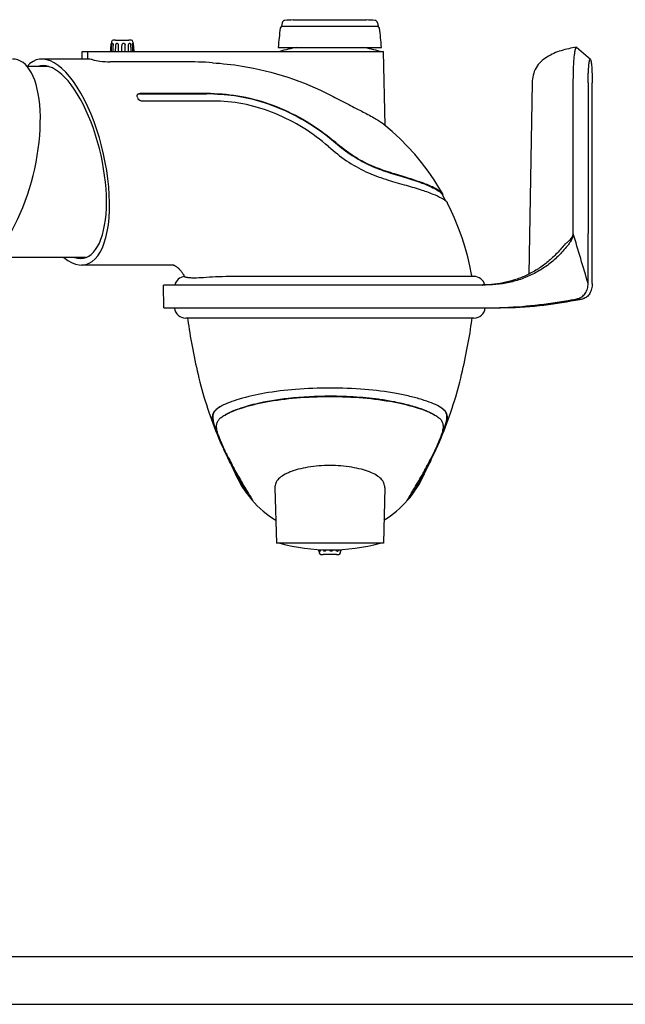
# Model space of a CAD drawing. Extents: x 0 to 420, y 0 to 297.
# Tile 3 of 11: x 164 to 228, y 0 to 103. Entities that reach past the tile are written whole.
import ezdxf

# ---------------------------------------------------------------- set-up
doc = ezdxf.new("R2010")
doc.units = 0
doc.header["$LTSCALE"] = 23.1
for name, color, linetype in [('100001_DXF_CONTINUOUS_LINE', 7, 'CONTINUOUS'), ('100002_DXF_CONTINUOUS_LINE', 7, 'CONTINUOUS'), ('100278_DXF_CONTINUOUS_LINE', 7, 'CONTINUOUS'), ('100291_DXF_CONTINUOUS_LINE', 7, 'CONTINUOUS'), ('105-5481_DXF_CONTINUOUS_LI', 7, 'CONTINUOUS'), ('105-5810_DXF_CONTINUOUS_LI', 7, 'CONTINUOUS'), ('112000_DXF_FORMAT', 7, 'CONTINUOUS')]:
    doc.layers.add(name, color=color, linetype=linetype)

msp = doc.modelspace()

# ---------------------------------------------------------------- linework, layer by layer
at = {"layer": '100001_DXF_CONTINUOUS_LINE', "color": 7, "linetype": 'CONTINUOUS'}
for p, q in [((211.68, 71.94), (181.49, 71.94)), ((185.46, 58.19), (185.63, 57.81)), ((207.37, 57.45), (207.54, 57.81)), ((207.54, 57.81), (207.71, 58.19)), ((186.61, 55.78), (186.67, 55.65)), ((190.83, 54.16), (190.99, 48.34)), ((202.34, 54.16), (202.19, 48.34)), ((205.15, 53.61), (205.21, 53.71)), ((187.88, 53.55), (187.92, 53.58)), ((187.88, 53.55), (187.88, 53.56)), ((187.92, 53.59), (187.92, 53.58)), ((187.92, 53.58), (188.39, 53)), ((187.99, 53.66), (188.05, 53.56)), ((188.51, 52.78), (188.51, 52.77)), ((204.66, 52.77), (204.66, 52.78)), ((204.66, 52.77), (204.66, 52.77)), ((205.25, 53.58), (204.78, 53)), ((205.25, 53.58), (205.25, 53.59)), ((205.25, 53.58), (205.29, 53.55)), ((205.25, 53.58), (205.25, 53.58)), ((205.29, 53.56), (205.29, 53.55)), ((205.29, 53.55), (205.29, 53.55)), ((202.19, 48.34), (190.99, 48.34))]:
    msp.add_line(p, q, dxfattribs=at)
for points in [[(181.67, 71.94), (181.7, 71.73), (181.75, 71.41), (181.8, 71.08), (181.85, 70.74), (181.91, 70.4), (181.96, 70.06), (182.02, 69.71), (182.08, 69.36), (182.15, 69), (182.22, 68.64), (182.29, 68.28), (182.36, 67.91), (182.44, 67.54), (182.52, 67.16), (182.6, 66.78), (182.69, 66.4), (182.78, 66.01), (182.87, 65.63), (182.97, 65.24), (183.07, 64.85), (183.18, 64.45), (183.29, 64.06), (183.4, 63.67), (183.52, 63.27), (183.65, 62.88), (183.77, 62.48), (183.9, 62.09), (184.04, 61.7), (184.18, 61.31), (184.32, 60.93), (184.46, 60.54), (184.62, 60.16), (184.77, 59.77), (184.93, 59.38), (185.1, 58.98), (185.28, 58.58), (185.4, 58.32)], [(207.78, 58.33), (207.89, 58.58), (208.07, 58.98), (208.24, 59.38), (208.4, 59.77), (208.55, 60.16), (208.71, 60.54), (208.85, 60.93), (208.99, 61.31), (209.13, 61.7), (209.27, 62.09), (209.4, 62.48), (209.52, 62.88), (209.65, 63.27), (209.77, 63.67), (209.88, 64.06), (209.99, 64.45), (210.1, 64.85), (210.2, 65.24), (210.3, 65.63), (210.39, 66.01), (210.48, 66.4), (210.57, 66.78), (210.65, 67.16), (210.73, 67.54), (210.81, 67.91), (210.88, 68.28), (210.95, 68.64), (211.02, 69), (211.09, 69.36), (211.15, 69.71), (211.21, 70.06), (211.27, 70.4), (211.32, 70.74), (211.37, 71.08), (211.42, 71.41), (211.47, 71.73), (211.5, 71.94)], [(185.63, 57.81), (185.8, 57.45), (185.96, 57.12), (186.1, 56.82), (186.23, 56.55), (186.35, 56.31), (186.45, 56.1), (186.54, 55.92), (186.61, 55.78)], [(206.48, 55.61), (206.51, 55.68), (206.56, 55.78), (206.63, 55.92), (206.72, 56.1), (206.82, 56.31), (206.94, 56.55), (207.07, 56.82), (207.21, 57.12), (207.37, 57.45)], [(206.46, 55.57), (206.46, 55.56), (206.48, 55.61)]]:
    msp.add_lwpolyline(points, dxfattribs=at)
for centre, radius, start, end in [((181.49, 73.14), 1.2, 186.7036, 270), ((211.68, 73.14), 1.2, 270, 353.2964), ((187.41, 58.63), 4.63, 117.7722, 120.1194), ((205.89, 58.85), 4.38, 59.8928, 60.6354), ((204.82, 67.15), 21.28, 204.143, 204.4327), ((223.19, 75.63), 41.56, 204.6097, 205.5611), ((206.9, 68.11), 23.58, 204.4617, 206.1429), ((186.72, 67.9), 23.08, 333.8367, 335.5583), ((170.36, 75.45), 41.14, 334.434, 335.3952), ((196.59, 59.94), 10.8, 203.4064, 238.3705), ((196.59, 59.94), 10.8, 301.6295, 336.0951), ((196.59, 67.64), 20, 254.7519, 285.2481)]:
    msp.add_arc(centre, radius, start, end, dxfattribs=at)
msp.add_ellipse((161.24, 88.3), major_axis=(2.5, 10.75), ratio=0.404511, start_param=-3.047874, end_param=0.093719, dxfattribs=at)
for points, knots in [([(196.59, 64.6), (195.39, 64.6), (193.1, 64.52), (189.92, 64.14), (187.61, 63.63), (186.12, 63.13), (185.51, 62.87), (185.25, 62.73)], [0, 0, 0, 0, 0.309686, 0.593222, 0.828602, 0.923041, 1, 1, 1, 1]), ([(208.04, 62.67), (207.79, 62.81), (207.19, 63.08), (206.16, 63.43), (204.93, 63.76), (202.94, 64.17), (200.14, 64.52), (197.8, 64.6), (196.59, 64.6)], [0, 0, 0, 0, 0.074815, 0.167816, 0.27766, 0.402461, 0.687452, 1, 1, 1, 1]), ([(185.58, 61.77), (185.83, 61.92), (186.41, 62.19), (187.4, 62.54), (188.58, 62.88), (190.49, 63.29), (193.18, 63.63), (195.42, 63.72), (196.59, 63.72)], [0, 0, 0, 0, 0.075924, 0.169469, 0.279444, 0.404143, 0.688456, 1, 1, 1, 1]), ([(196.59, 63.75), (195.13, 63.75), (192.51, 63.62), (189.21, 63.09), (187.02, 62.45), (185.99, 62.01), (185.63, 61.8)], [0, 0, 0, 0, 0.389325, 0.701019, 0.8908, 1, 1, 1, 1]), ([(207.54, 61.8), (207.36, 61.91), (206.96, 62.1), (206.08, 62.46), (204.88, 62.82), (203.43, 63.15), (201.6, 63.46), (199.33, 63.69), (197.52, 63.75), (196.59, 63.75)], [0, 0, 0, 0, 0.055022, 0.117904, 0.254686, 0.390495, 0.51471, 0.750621, 1, 1, 1, 1]), ([(196.59, 63.72), (197.75, 63.72), (199.99, 63.63), (203.09, 63.23), (205.33, 62.7), (206.76, 62.19), (207.34, 61.92), (207.59, 61.77)], [0, 0, 0, 0, 0.311564, 0.595852, 0.830438, 0.924026, 1, 1, 1, 1]), ([(185.08, 62.64), (184.94, 62.55), (184.68, 62.39), (184.38, 62.07), (184.25, 61.67), (184.29, 61.2), (184.45, 60.64), (184.7, 59.96), (185.02, 59.18), (185.27, 58.62), (185.4, 58.32)], [0, 0, 0, 0, 0.103631, 0.187662, 0.264975, 0.355465, 0.473603, 0.623391, 0.80114, 1, 1, 1, 1]), ([(185.05, 62.62), (184.91, 62.53), (184.67, 62.36), (184.4, 62.05), (184.29, 61.66), (184.34, 61.21), (184.49, 60.68), (184.72, 60.04), (185.03, 59.29), (185.26, 58.76), (185.39, 58.48)], [0, 0, 0, 0, 0.104621, 0.188163, 0.265701, 0.357247, 0.475986, 0.625132, 0.801249, 1, 1, 1, 1]), ([(207.77, 58.32), (207.9, 58.62), (208.15, 59.18), (208.47, 59.96), (208.72, 60.64), (208.88, 61.2), (208.92, 61.67), (208.79, 62.07), (208.49, 62.39), (208.23, 62.55), (208.09, 62.64)], [0, 0, 0, 0, 0.198868, 0.376586, 0.526372, 0.644527, 0.734939, 0.812313, 0.896317, 1, 1, 1, 1]), ([(207.82, 58.55), (207.94, 58.82), (208.16, 59.33), (208.45, 60.04), (208.67, 60.64), (208.82, 61.14), (208.88, 61.58), (208.76, 62.17), (208.39, 62.45), (208.13, 62.61)], [0, 0, 0, 0, 0.200206, 0.367079, 0.505619, 0.620583, 0.715714, 0.799495, 1, 1, 1, 1]), ([(185.4, 58.45), (185.3, 58.67), (185.12, 59.09), (184.9, 59.68), (184.75, 60.18), (184.7, 60.61), (184.76, 60.98), (184.94, 61.29), (185.22, 61.55), (185.45, 61.7), (185.58, 61.77)], [0, 0, 0, 0, 0.191941, 0.358822, 0.496223, 0.605505, 0.696353, 0.784115, 0.882819, 1, 1, 1, 1]), ([(207.59, 61.77), (207.72, 61.7), (207.95, 61.55), (208.24, 61.28), (208.42, 60.96), (208.47, 60.58), (208.41, 60.14), (208.25, 59.62), (208.02, 59.01), (207.83, 58.58), (207.73, 58.35)], [0, 0, 0, 0, 0.115858, 0.21314, 0.299855, 0.390361, 0.500463, 0.639174, 0.807347, 1, 1, 1, 1]), ([(186.72, 55.68), (186.64, 55.83), (186.29, 56.5), (185.95, 57.17), (185.69, 57.7)], [0, 0, 0, 0, 0.224268, 1, 1, 1, 1]), ([(185.74, 57.73), (185.82, 57.55), (186.15, 56.91), (186.49, 56.27), (186.74, 55.8)], [0, 0, 0, 0, 0.268024, 1, 1, 1, 1]), ([(185.74, 57.72), (185.83, 57.53), (186.16, 56.85), (186.51, 56.18), (186.77, 55.7)], [0, 0, 0, 0, 0.277502, 1, 1, 1, 1]), ([(206.35, 55.67), (206.44, 55.83), (206.81, 56.5), (207.17, 57.19), (207.43, 57.73)], [0, 0, 0, 0, 0.229611, 1, 1, 1, 1]), ([(206.36, 55.61), (206.44, 55.77), (206.81, 56.46), (207.17, 57.17), (207.43, 57.72)], [0, 0, 0, 0, 0.219115, 1, 1, 1, 1]), ([(207.48, 57.7), (207.39, 57.51), (207.06, 56.83), (206.71, 56.16), (206.45, 55.68)], [0, 0, 0, 0, 0.275291, 1, 1, 1, 1]), ([(186.74, 55.8), (186.86, 55.59), (187.27, 54.87), (187.69, 54.15), (187.99, 53.66)], [0, 0, 0, 0, 0.298736, 1, 1, 1, 1]), ([(196.59, 56.48), (195.82, 56.48), (194.7, 56.4), (193.32, 56.11), (192.45, 55.84), (191.75, 55.51), (191.22, 55.12), (190.89, 54.66), (190.83, 54.32), (190.83, 54.16)], [0, 0, 0, 0, 0.344561, 0.499787, 0.636661, 0.752561, 0.847756, 0.926847, 1, 1, 1, 1]), ([(202.34, 54.16), (202.34, 54.32), (202.28, 54.66), (201.95, 55.12), (201.42, 55.51), (200.72, 55.84), (199.85, 56.11), (198.47, 56.4), (197.35, 56.48), (196.59, 56.48)], [0, 0, 0, 0, 0.073151, 0.152243, 0.247438, 0.363338, 0.500213, 0.655439, 1, 1, 1, 1]), ([(187.88, 53.56), (187.88, 53.56), (187.87, 53.58), (187.86, 53.61), (187.83, 53.65), (187.78, 53.75), (187.69, 53.91), (187.56, 54.15), (187.39, 54.45), (187.19, 54.81), (186.97, 55.22), (186.81, 55.52), (186.72, 55.68)], [0, 0, 0, 0, 0.006448, 0.020853, 0.04301, 0.072961, 0.156414, 0.270211, 0.412665, 0.582647, 0.778827, 1, 1, 1, 1]), ([(186.77, 55.7), (186.87, 55.51), (187.05, 55.18), (187.3, 54.72), (187.5, 54.36), (187.66, 54.08), (187.77, 53.87), (187.84, 53.74), (187.88, 53.66), (187.9, 53.63), (187.91, 53.6), (187.92, 53.59), (187.92, 53.59)], [0, 0, 0, 0, 0.262119, 0.477523, 0.648651, 0.779812, 0.876216, 0.942773, 0.966298, 0.983665, 0.994885, 1, 1, 1, 1]), ([(205.21, 53.71), (205.29, 53.85), (205.68, 54.49), (206.06, 55.15), (206.35, 55.67)], [0, 0, 0, 0, 0.203391, 1, 1, 1, 1]), ([(205.25, 53.59), (205.25, 53.59), (205.26, 53.6), (205.27, 53.63), (205.29, 53.66), (205.33, 53.73), (205.4, 53.86), (205.5, 54.06), (205.65, 54.33), (205.85, 54.68), (206.09, 55.11), (206.26, 55.44), (206.36, 55.61)], [0, 0, 0, 0, 0.005179, 0.016493, 0.033983, 0.057659, 0.124496, 0.221062, 0.352191, 0.523066, 0.738163, 1, 1, 1, 1]), ([(206.45, 55.68), (206.36, 55.52), (206.2, 55.22), (205.98, 54.81), (205.78, 54.45), (205.61, 54.15), (205.48, 53.91), (205.39, 53.75), (205.34, 53.65), (205.31, 53.61), (205.3, 53.58), (205.29, 53.56), (205.29, 53.56)], [0, 0, 0, 0, 0.221171, 0.41735, 0.587338, 0.729791, 0.843586, 0.927038, 0.95699, 0.979147, 0.993552, 1, 1, 1, 1]), ([(188.05, 53.56), (188.09, 53.49), (188.21, 53.29), (188.34, 53.08), (188.42, 52.94)], [0, 0, 0, 0, 0.317031, 1, 1, 1, 1]), ([(188.42, 52.94), (188.43, 52.92), (188.46, 52.88), (188.48, 52.83), (188.5, 52.8), (188.51, 52.78), (188.51, 52.78)], [0, 0, 0, 0, 0.41065, 0.714288, 0.911309, 1, 1, 1, 1]), ([(204.66, 52.78), (204.66, 52.78), (204.67, 52.8), (204.69, 52.84), (204.72, 52.89), (204.74, 52.93), (204.75, 52.95)], [0, 0, 0, 0, 0.088051, 0.284874, 0.58865, 1, 1, 1, 1]), ([(204.75, 52.95), (204.78, 52.99), (204.91, 53.21), (205.04, 53.43), (205.15, 53.61)], [0, 0, 0, 0, 0.181353, 1, 1, 1, 1])]:
    msp.add_open_spline(points, degree=3, knots=knots, dxfattribs=at)
at = {"layer": '100002_DXF_CONTINUOUS_LINE', "color": 7, "linetype": 'CONTINUOUS'}
for p, q in [((171.19, 99.1), (166.41, 99.1)), ((170.62, 99.1), (170.64, 99.9)), ((170.64, 99.9), (202.19, 99.9)), ((171.21, 99.9), (171.19, 99.1)), ((202.39, 92.12), (202.19, 99.9)), ((181.34, 98.8), (173.57, 98.8)), ((176.64, 95.44), (183.67, 95.44)), ((183.69, 95.47), (176.66, 95.47)), ((183.95, 94.69), (176.93, 94.69)), ((184.72, 94.69), (184.54, 94.69)), ((208.38, 84.88), (208.36, 84.92)), ((208.57, 84.52), (208.38, 84.88)), ((208.41, 84.94), (208.41, 84.95)), ((208.73, 84.23), (208.57, 84.52)), ((180.27, 77.5), (170.57, 77.5)), ((211.68, 76.3), (187.62, 76.3))]:
    msp.add_line(p, q, dxfattribs=at)
for points in [[(208.41, 84.95), (208.12, 85.45), (207.51, 86.42), (206.87, 87.36), (206.19, 88.26), (205.49, 89.11), (204.73, 89.94), (203.94, 90.74), (203.11, 91.51), (202.24, 92.25), (202.07, 92.38)], [(211.48, 76.3), (211.44, 76.52), (211.26, 77.42), (211.04, 78.37), (210.76, 79.35), (210.45, 80.36), (210.08, 81.38), (209.66, 82.41), (209.2, 83.43), (208.89, 84.04)], [(180.21, 77.5), (180.22, 77.5), (180.25, 77.49), (180.28, 77.47), (180.32, 77.45)], [(180.32, 77.45), (180.37, 77.43), (180.42, 77.4)], [(180.42, 77.4), (180.47, 77.37), (180.52, 77.33), (180.58, 77.29), (180.63, 77.25), (180.69, 77.2), (180.74, 77.15), (180.8, 77.09), (180.85, 77.03), (180.91, 76.97), (180.96, 76.91), (181.01, 76.85), (181.06, 76.78), (181.11, 76.72), (181.15, 76.66), (181.19, 76.59), (181.23, 76.53), (181.27, 76.46), (181.3, 76.4), (181.33, 76.34), (181.36, 76.28)]]:
    msp.add_lwpolyline(points, dxfattribs=at)
for centre, radius, start, end in [((196.59, 80.61), 20, 99.9825, 105.2481), ((196.59, 80.61), 20, 74.7519, 80.0175), ((181.37, 52.58), 46.23, 86.3718, 90.0363), ((176.58, 95.26), 0.19, 152.4033, 161.9205), ((163.01, 90.51), 14.19, 18.5241, 19.188), ((183.67, 37.15), 58.29, 89.2412, 90.0011), ((183.69, 36.87), 58.6, 89.2447, 90.0006), ((183.95, 33.34), 61.35, 89.4448, 90.0002), ((208.29, 84.83), 0.152, 342.2183, 346.992), ((181.49, 75.1), 1.2, 96.6323, 165.5121), ((211.68, 75.1), 1.2, 15.24, 90)]:
    msp.add_arc(centre, radius, start, end, dxfattribs=at)
for centre, major_axis, ratio, start_param, end_param in [((168.49, 88.3), (-2.5, 10.75), 0.404511, 2.661372, 6.569829), ((170.93, 88.3), (0.32, 10.8), 0.446037, -0.092275, 0.013221), ((168.49, 88.3), (-2.34, 10.06), 0.404511, 2.907853, 6.32949)]:
    msp.add_ellipse(centre, major_axis=major_axis, ratio=ratio, start_param=start_param, end_param=end_param, dxfattribs=at)
for points, knots in [([(171.7, 99.04), (171.96, 98.98), (172.58, 98.87), (173.21, 98.8), (173.57, 98.8)], [0, 0, 0, 0, 0.430333, 1, 1, 1, 1]), ([(184.29, 98.71), (185.33, 98.64), (189.61, 98.16), (193.82, 96.82), (196.71, 95.29)], [0, 0, 0, 0, 0.240229, 1, 1, 1, 1]), ([(176.41, 95.17), (176.4, 95.18), (176.39, 95.23), (176.39, 95.29), (176.4, 95.32)], [0, 0, 0, 0, 0.268851, 1, 1, 1, 1]), ([(176.41, 95.35), (176.43, 95.39), (176.51, 95.46), (176.61, 95.47), (176.66, 95.47)], [0, 0, 0, 0, 0.458596, 1, 1, 1, 1]), ([(176.64, 95.44), (176.6, 95.44), (176.51, 95.43), (176.43, 95.37), (176.41, 95.34)], [0, 0, 0, 0, 0.535019, 1, 1, 1, 1]), ([(176.93, 94.69), (176.88, 94.69), (176.68, 94.73), (176.51, 94.88), (176.46, 95.01)], [0, 0, 0, 0, 0.255182, 1, 1, 1, 1]), ([(184.44, 95.44), (186.37, 95.41), (189.57, 94.78), (193.74, 92.9), (195.92, 91.39), (196.96, 90.5)], [0, 0, 0, 0, 0.423305, 0.700135, 1, 1, 1, 1]), ([(184.46, 95.47), (186.68, 95.44), (190.08, 94.67), (194.17, 92.65), (196.09, 91.28), (196.98, 90.52)], [0, 0, 0, 0, 0.487264, 0.742559, 1, 1, 1, 1]), ([(196.71, 95.29), (197.26, 95), (198.33, 94.44), (199.84, 93.67), (200.95, 93.09), (201.67, 92.67), (201.95, 92.48), (202.07, 92.38)], [0, 0, 0, 0, 0.308292, 0.593519, 0.831559, 0.925708, 1, 1, 1, 1]), ([(196.46, 89.92), (195.63, 90.65), (193.84, 91.96), (190.01, 93.92), (186.81, 94.66), (184.72, 94.69)], [0, 0, 0, 0, 0.257704, 0.512971, 1, 1, 1, 1]), ([(196.46, 89.92), (197.06, 89.39), (198.29, 88.4), (200.31, 87.24), (202.37, 86.48), (204.29, 85.95), (205.95, 85.47), (207.27, 85.01), (208.13, 84.63), (208.6, 84.34), (208.77, 84.2), (208.83, 84.14)], [0, 0, 0, 0, 0.173152, 0.342848, 0.503935, 0.650233, 0.776442, 0.878715, 0.953863, 0.980584, 1, 1, 1, 1]), ([(196.96, 90.5), (197.52, 90.01), (198.61, 89.15), (200.38, 88.1), (202.23, 87.35), (204.1, 86.79), (205.77, 86.28), (207.04, 85.79), (207.84, 85.39), (208.2, 85.12), (208.3, 85.01)], [0, 0, 0, 0, 0.17479, 0.328094, 0.483195, 0.644005, 0.78833, 0.896282, 0.963839, 1, 1, 1, 1]), ([(208.41, 84.95), (208.37, 85.01), (208.25, 85.14), (207.99, 85.33), (207.64, 85.54), (206.98, 85.86), (205.93, 86.26), (204.41, 86.74), (202.63, 87.26), (201.03, 87.85), (199.74, 88.5), (198.46, 89.31), (197.56, 90.02), (196.98, 90.52)], [0, 0, 0, 0, 0.017166, 0.041607, 0.073539, 0.112836, 0.212257, 0.336826, 0.483037, 0.646458, 0.73285, 0.821106, 1, 1, 1, 1]), ([(208.3, 85.01), (208.31, 85), (208.33, 84.97), (208.35, 84.94), (208.36, 84.92)], [0, 0, 0, 0, 0.279195, 1, 1, 1, 1]), ([(208.44, 84.8), (208.44, 84.81), (208.45, 84.86), (208.43, 84.91), (208.41, 84.94)], [0, 0, 0, 0, 0.225864, 1, 1, 1, 1]), ([(208.83, 84.14), (208.83, 84.13), (208.86, 84.1), (208.88, 84.07), (208.89, 84.04)], [0, 0, 0, 0, 0.275191, 1, 1, 1, 1]), ([(182.35, 76.14), (182.2, 76.14), (181.99, 76.14), (181.74, 76.17), (181.6, 76.2), (181.5, 76.22), (181.42, 76.24), (181.38, 76.26), (181.36, 76.27), (181.36, 76.28)], [0, 0, 0, 0, 0.449681, 0.618812, 0.753744, 0.856861, 0.930587, 0.97725, 1, 1, 1, 1]), ([(187.62, 76.3), (187.1, 76.3), (186.09, 76.3), (184.66, 76.26), (183.43, 76.18), (182.68, 76.14), (182.35, 76.14)], [0, 0, 0, 0, 0.298127, 0.572712, 0.812397, 1, 1, 1, 1])]:
    msp.add_open_spline(points, degree=3, knots=knots, dxfattribs=at)
at = {"layer": '100278_DXF_CONTINUOUS_LINE', "color": 7, "linetype": 'CONTINUOUS'}
for p, q in [((167.16, 98.3), (164.89, 98.3)), ((171.01, 78.3), (161.03, 78.3))]:
    msp.add_line(p, q, dxfattribs=at)
at = {"layer": '100291_DXF_CONTINUOUS_LINE', "color": 7, "linetype": 'CONTINUOUS'}
for p, q in [((223.88, 99.06), (222.44, 100.32)), ((217.79, 96.6), (217.44, 76.55)), ((222.08, 80.8), (222.09, 96.6)), ((223.65, 96.6), (223.65, 80.8)), ((224.07, 80.8), (224.07, 96.6)), ((222.07, 80.73), (222.08, 80.8)), ((223.65, 75.56), (223.65, 80.8)), ((224.08, 75.56), (224.07, 80.8)), ((212.54, 75.4), (179.14, 75.4)), ((179.18, 73), (179.14, 75.4)), ((179.18, 73), (212.58, 73)), ((212.58, 73), (212.59, 73)), ((212.59, 73), (212.65, 73)), ((213.09, 73), (214.48, 73)), ((214.36, 73.04), (214.41, 73.04))]:
    msp.add_line(p, q, dxfattribs=at)
for centre, radius, start, end in [((-1794.7, -526.91), 2106.35, 16.62012, 16.76891), ((212.11, 93.02), 17.62, 271.3896, 271.5696), ((212.53, 125.63), 52.63, 271.9931, 280.0978), ((212.48, 125.36), 52.36, 272.121, 280.2099), ((212.26, 126.59), 53.61, 280.2064, 281.083), ((221.43, 75.65), 1.86, 280.0788, 287.5393), ((222.03, 75.17), 1.39, 281.8894, 294.2458), ((214.53, 111.47), 38.46, 281.681, 282.9508), ((222.02, 75.2), 1.41, 294.2276, 296.8587), ((212.57, 121.88), 48.88, 270.0927, 272.1023)]:
    msp.add_arc(centre, radius, start, end, dxfattribs=at)
for points, knots in [([(222.41, 100.33), (221.88, 100.25), (221.07, 100.08), (220.05, 99.71), (219.32, 99.33), (218.67, 98.84), (218.15, 98.19), (217.85, 97.42), (217.79, 96.87), (217.79, 96.6)], [0, 0, 0, 0, 0.249965, 0.37507, 0.500181, 0.625248, 0.750183, 0.875066, 1, 1, 1, 1]), ([(222.09, 96.6), (222.09, 96.84), (222.1, 97.31), (222.11, 98), (222.14, 98.63), (222.18, 99.19), (222.23, 99.65), (222.28, 99.99), (222.33, 100.2), (222.37, 100.3), (222.4, 100.33), (222.41, 100.33)], [0, 0, 0, 0, 0.191324, 0.375463, 0.545552, 0.695234, 0.818978, 0.912332, 0.972323, 0.98971, 1, 1, 1, 1]), ([(222.41, 100.33), (222.42, 100.33), (222.43, 100.33), (222.44, 100.32), (222.44, 100.32)], [0, 0, 0, 0, 0.711437, 1, 1, 1, 1]), ([(223.65, 96.6), (223.65, 96.9), (223.65, 97.33), (223.68, 97.88), (223.7, 98.24), (223.73, 98.54), (223.76, 98.78), (223.79, 98.93), (223.82, 99.01), (223.83, 99.04), (223.84, 99.05)], [0, 0, 0, 0, 0.360015, 0.524796, 0.67189, 0.796394, 0.89423, 0.962419, 0.984951, 1, 1, 1, 1]), ([(223.84, 99.05), (223.85, 99.06), (223.86, 99.07), (223.87, 99.06), (223.88, 99.06)], [0, 0, 0, 0, 0.518251, 1, 1, 1, 1]), ([(223.88, 99.06), (223.89, 99.05), (223.9, 99.02), (223.93, 98.94), (223.96, 98.79), (223.99, 98.56), (224.02, 98.25), (224.04, 97.89), (224.07, 97.34), (224.07, 96.9), (224.07, 96.6)], [0, 0, 0, 0, 0.013977, 0.035471, 0.102049, 0.199024, 0.323406, 0.471038, 0.636893, 1, 1, 1, 1]), ([(222.07, 80.73), (222.06, 80.59), (222, 80.33), (221.82, 79.98), (221.6, 79.67), (221.28, 79.28), (220.87, 78.81), (220.19, 78.11), (219.25, 77.34), (218.03, 76.6), (216.73, 76.03), (215.37, 75.64), (213.96, 75.44), (213.02, 75.4), (212.54, 75.4)], [0, 0, 0, 0, 0.035121, 0.069056, 0.102046, 0.134539, 0.198946, 0.262672, 0.387988, 0.511125, 0.633043, 0.75456, 0.876616, 1, 1, 1, 1]), ([(221.25, 79.73), (221.34, 79.79), (221.51, 79.92), (221.84, 80.21), (222.05, 80.51), (222.07, 80.73)], [0, 0, 0, 0, 0.249285, 0.500285, 1, 1, 1, 1]), ([(221.25, 79.73), (221.11, 79.55), (220.83, 79.22), (220.39, 78.74), (219.93, 78.28), (219.3, 77.72), (218.45, 77.1), (217.36, 76.49), (216.23, 76.01), (215.04, 75.67), (213.83, 75.47), (213.01, 75.42), (212.6, 75.41)], [0, 0, 0, 0, 0.065707, 0.130771, 0.195232, 0.259066, 0.384914, 0.508954, 0.631849, 0.754176, 0.876672, 1, 1, 1, 1]), ([(222.56, 73.98), (222.71, 74.01), (223.02, 74.15), (223.36, 74.52), (223.59, 75.01), (223.65, 75.38), (223.65, 75.56)], [0, 0, 0, 0, 0.224178, 0.466243, 0.727394, 1, 1, 1, 1]), ([(224.08, 75.56), (224.07, 75.38), (224.03, 75.01), (223.84, 74.53), (223.55, 74.16), (223.28, 74.01), (223.15, 73.98)], [0, 0, 0, 0, 0.286593, 0.555094, 0.792744, 1, 1, 1, 1]), ([(222.31, 73.82), (221.07, 73.55), (218.47, 73.15), (215.84, 73.01), (214.48, 73)], [0, 0, 0, 0, 0.484372, 1, 1, 1, 1]), ([(222.32, 73.8), (221.06, 73.54), (219.14, 73.24), (216.52, 73.04), (215.17, 73), (214.48, 73)], [0, 0, 0, 0, 0.48617, 0.739067, 1, 1, 1, 1]), ([(222.98, 74.16), (222.95, 74.13), (222.85, 74.05), (222.74, 73.98), (222.66, 73.94)], [0, 0, 0, 0, 0.258113, 1, 1, 1, 1])]:
    msp.add_open_spline(points, degree=3, knots=knots, dxfattribs=at)
at = {"layer": '105-5481_DXF_CONTINUOUS_LI', "color": 7, "linetype": 'CONTINUOUS'}
for p, q in [((191.59, 102.9), (191.53, 102.54)), ((191.53, 102.54), (201.64, 102.54)), ((192.74, 103.22), (200.43, 103.22)), ((192.75, 103.2), (192.74, 103.22)), ((192.75, 103.2), (200.43, 103.2)), ((200.43, 103.2), (200.43, 103.22)), ((201.58, 102.9), (201.64, 102.54)), ((191.18, 100.3), (201.99, 100.3))]:
    msp.add_line(p, q, dxfattribs=at)
for centre, radius, start, end in [((211.26, 99.26), 20.1, 171.1852, 177.0149), ((191.69, 102.29), 0.3, 122.6728, 171.1852), ((191.89, 102.85), 0.3, 93.7727, 169.4941), ((196.59, 31.61), 71.69, 93.0705, 93.7726), ((196.58, 31.61), 71.69, 86.2274, 86.9295), ((201.28, 102.85), 0.3, 10.5059, 86.2273), ((201.48, 102.29), 0.3, 8.8148, 57.3272), ((181.91, 99.26), 20.1, 2.9851, 8.8148)]:
    msp.add_arc(centre, radius, start, end, dxfattribs=at)
at = {"layer": '105-5810_DXF_CONTINUOUS_LI', "color": 7, "linetype": 'CONTINUOUS'}
for p, q in [((173.71, 100.61), (173.71, 100.6)), ((174.13, 101.09), (174.15, 101.09)), ((174.15, 101.09), (174.2, 101.09)), ((174.2, 101.09), (175.46, 101.09)), ((175.46, 101.09), (175.48, 101.09)), ((175.48, 101.09), (175.52, 101.09)), ((175.52, 101.09), (175.53, 101.09)), ((176.03, 100.6), (176.03, 100.61)), ((195.39, 47.68), (195.39, 47.64)), ((195.46, 47.67), (195.46, 47.64)), ((195.46, 47.64), (195.46, 47.64)), ((195.62, 47.66), (195.62, 47.65)), ((195.89, 47.65), (195.89, 47.64)), ((197.49, 47.64), (197.49, 47.66)), ((197.67, 47.65), (197.68, 47.67)), ((197.78, 47.64), (197.78, 47.68)), ((197.78, 47.64), (197.78, 47.64)), ((195.9, 47.15), (195.89, 47.15)), ((195.95, 47.15), (195.9, 47.15)), ((197.21, 47.15), (195.95, 47.15)), ((197.23, 47.15), (197.21, 47.15)), ((197.27, 47.15), (197.23, 47.15)), ((197.29, 47.15), (197.27, 47.15))]:
    msp.add_line(p, q, dxfattribs=at)
for points in [[(173.64, 100.6), (173.63, 100.53), (173.63, 100.45), (173.62, 100.37), (173.62, 100.29), (173.61, 100.21), (173.6, 100.13), (173.6, 100.05), (173.59, 99.98), (173.59, 99.9)], [(173.7, 100.74), (173.69, 100.74), (173.69, 100.74), (173.68, 100.73), (173.68, 100.73), (173.67, 100.72), (173.67, 100.72), (173.67, 100.71), (173.66, 100.71), (173.66, 100.7), (173.66, 100.7), (173.66, 100.69), (173.65, 100.69), (173.65, 100.68), (173.65, 100.68), (173.65, 100.67), (173.65, 100.66), (173.65, 100.66), (173.65, 100.65), (173.65, 100.64), (173.64, 100.63), (173.64, 100.63), (173.64, 100.62), (173.64, 100.61), (173.64, 100.6)], [(173.71, 100.6), (173.7, 100.53), (173.69, 100.45), (173.69, 100.37), (173.68, 100.29), (173.68, 100.21), (173.67, 100.13), (173.66, 100.05), (173.66, 99.98), (173.66, 99.9)], [(173.79, 100.75), (173.79, 100.75), (173.79, 100.75), (173.78, 100.74), (173.77, 100.74), (173.77, 100.74), (173.76, 100.73), (173.75, 100.73), (173.75, 100.72), (173.74, 100.71), (173.74, 100.7), (173.73, 100.7), (173.73, 100.69), (173.72, 100.68), (173.72, 100.67), (173.72, 100.66), (173.71, 100.65), (173.71, 100.64), (173.71, 100.63), (173.71, 100.62), (173.71, 100.61)], [(174.14, 100.6), (174.14, 100.53), (174.13, 100.45), (174.13, 100.37), (174.12, 100.29), (174.12, 100.21), (174.11, 100.13), (174.11, 100.05), (174.11, 99.97), (174.1, 99.9)], [(174.21, 100.73), (174.21, 100.73), (174.2, 100.72), (174.19, 100.72), (174.19, 100.71), (174.18, 100.7), (174.17, 100.69), (174.16, 100.68), (174.16, 100.67), (174.15, 100.66), (174.15, 100.64), (174.15, 100.63), (174.14, 100.62), (174.14, 100.61), (174.14, 100.6)], [(175.73, 100.6), (175.73, 100.61), (175.73, 100.62), (175.73, 100.63), (175.73, 100.64), (175.72, 100.65), (175.72, 100.66), (175.72, 100.67), (175.71, 100.68), (175.7, 100.69), (175.7, 100.7), (175.69, 100.71), (175.68, 100.72), (175.68, 100.72), (175.67, 100.73), (175.66, 100.74), (175.65, 100.74), (175.64, 100.74)], [(175.78, 99.9), (175.78, 99.98), (175.77, 100.05), (175.77, 100.13), (175.76, 100.21), (175.76, 100.29), (175.75, 100.37), (175.75, 100.45), (175.74, 100.53), (175.73, 100.6)], [(175.97, 100.74), (175.97, 100.75), (175.96, 100.75), (175.95, 100.75), (175.95, 100.75)], [(176.03, 100.61), (176.03, 100.62), (176.02, 100.63), (176.02, 100.63), (176.02, 100.64), (176.02, 100.65), (176.02, 100.66), (176.02, 100.66), (176.02, 100.67), (176.02, 100.68), (176.01, 100.68), (176.01, 100.69), (176.01, 100.69), (176.01, 100.7), (176.01, 100.7), (176, 100.71), (176, 100.71), (176, 100.72), (175.99, 100.72), (175.99, 100.73), (175.98, 100.73), (175.98, 100.74), (175.97, 100.74)], [(176.08, 99.9), (176.07, 99.98), (176.07, 100.05), (176.06, 100.13), (176.06, 100.21), (176.05, 100.29), (176.05, 100.37), (176.04, 100.45), (176.03, 100.53), (176.03, 100.6)], [(195.39, 47.64), (195.39, 47.64), (195.39, 47.63), (195.39, 47.62), (195.4, 47.61), (195.4, 47.6), (195.4, 47.6), (195.4, 47.59), (195.4, 47.58), (195.4, 47.58), (195.4, 47.57), (195.4, 47.56), (195.41, 47.56), (195.41, 47.55), (195.41, 47.55), (195.41, 47.54), (195.42, 47.54), (195.42, 47.53), (195.42, 47.53), (195.43, 47.52), (195.43, 47.52), (195.44, 47.51), (195.44, 47.51), (195.45, 47.5), (195.45, 47.5)], [(195.46, 47.64), (195.46, 47.63), (195.46, 47.62), (195.46, 47.61), (195.47, 47.59), (195.47, 47.58), (195.47, 47.57), (195.48, 47.56), (195.48, 47.56), (195.48, 47.55), (195.49, 47.54), (195.49, 47.53), (195.5, 47.53), (195.5, 47.52), (195.51, 47.51), (195.52, 47.51), (195.52, 47.5), (195.53, 47.5), (195.54, 47.5), (195.54, 47.49), (195.55, 47.49)], [(195.89, 47.64), (195.89, 47.64), (195.9, 47.62), (195.9, 47.61), (195.9, 47.6), (195.91, 47.59), (195.91, 47.58), (195.92, 47.57), (195.92, 47.56), (195.93, 47.55), (195.94, 47.54), (195.94, 47.53), (195.95, 47.52), (195.96, 47.52), (195.96, 47.51)], [(197.4, 47.5), (197.4, 47.5), (197.41, 47.51), (197.42, 47.51), (197.43, 47.52), (197.44, 47.53), (197.44, 47.53), (197.45, 47.54), (197.46, 47.55), (197.46, 47.56), (197.47, 47.57), (197.47, 47.58), (197.48, 47.59), (197.48, 47.6), (197.48, 47.61), (197.48, 47.63), (197.49, 47.64), (197.49, 47.64)], [(197.7, 47.49), (197.7, 47.49), (197.71, 47.5), (197.72, 47.5)], [(197.72, 47.5), (197.72, 47.5), (197.73, 47.51), (197.73, 47.51), (197.74, 47.52), (197.74, 47.52), (197.75, 47.53), (197.75, 47.53), (197.75, 47.54), (197.76, 47.54), (197.76, 47.55), (197.76, 47.55), (197.76, 47.56), (197.77, 47.56), (197.77, 47.57), (197.77, 47.58), (197.77, 47.58), (197.77, 47.59), (197.77, 47.6), (197.77, 47.6), (197.77, 47.61), (197.78, 47.62), (197.78, 47.63), (197.78, 47.64)]]:
    msp.add_lwpolyline(points, dxfattribs=at)
for centre, radius, start, end in [((193.61, 98.86), 20, 174.1263, 177), ((173.91, 100.88), 0.2, 92.5394, 174.1263), ((195.49, 99.18), 21.67, 176.2381, 178.0842), ((174.83, 80.06), 21.04, 91.9063, 92.5393), ((214.76, 99.87), 40.35, 178.9581, 179.9483), ((14.16, 103.12), 160.67, 358.8539, 359.1026), ((14.45, 94.76), 160.78, 1.8314, 2.08), ((146.79, 99.49), 28.72, 0.8218, 2.2132), ((174.83, 80.06), 21.04, 87.4607, 88.0937), ((175.76, 100.88), 0.2, 5.8737, 87.4606), ((155.94, 99.04), 20.04, 2.475, 4.4721), ((156.06, 98.86), 20, 5.4146, 5.8737), ((215.36, 49.39), 20, 184.9144, 185.8737), ((196.72, 47.65), 0.155, 183.2742, 183.7362), ((196.72, 47.65), 0.155, 183.7304, 214.9559), ((177.81, 49.39), 20, 354.1263, 354.5855), ((195.66, 47.36), 0.2, 185.8737, 267.4606), ((196.59, 68.19), 21.04, 267.4607, 268.0937), ((196.59, 68.18), 21.04, 271.9063, 272.5393), ((197.51, 47.36), 0.2, 272.5394, 354.1263)]:
    msp.add_arc(centre, radius, start, end, dxfattribs=at)
for points in [[(173.79, 100.75), (173.8, 100.75), (173.8, 100.75), (173.8, 100.75)], [(195.55, 47.49), (195.55, 47.49), (195.55, 47.49), (195.55, 47.49)]]:
    msp.add_open_spline(points, degree=3, dxfattribs=at)
for points, knots in [([(173.8, 100.75), (173.81, 100.75), (173.82, 100.75), (173.83, 100.74), (173.84, 100.73), (173.86, 100.7), (173.87, 100.66), (173.87, 100.62), (173.87, 100.6)], [0, 0, 0, 0, 0.073885, 0.159507, 0.261776, 0.382135, 0.670545, 1, 1, 1, 1]), ([(174.21, 100.73), (174.22, 100.74), (174.24, 100.75), (174.29, 100.76), (174.35, 100.74), (174.41, 100.68), (174.42, 100.63), (174.42, 100.6)], [0, 0, 0, 0, 0.12139, 0.240694, 0.480524, 0.733983, 1, 1, 1, 1]), ([(174.82, 100.6), (174.82, 100.62), (174.83, 100.66), (174.86, 100.71), (174.91, 100.74), (174.97, 100.76), (175.03, 100.74), (175.08, 100.71), (175.12, 100.66), (175.13, 100.62), (175.13, 100.6)], [0, 0, 0, 0, 0.125078, 0.250187, 0.375191, 0.499929, 0.624472, 0.749209, 0.874531, 1, 1, 1, 1]), ([(175.5, 100.6), (175.5, 100.62), (175.5, 100.67), (175.54, 100.73), (175.58, 100.75), (175.62, 100.75), (175.64, 100.75), (175.64, 100.74)], [0, 0, 0, 0, 0.288108, 0.551019, 0.781413, 0.890205, 1, 1, 1, 1]), ([(175.92, 100.6), (175.92, 100.61), (175.92, 100.63), (175.92, 100.66), (175.92, 100.69), (175.93, 100.71), (175.93, 100.73), (175.94, 100.74), (175.94, 100.75), (175.95, 100.75), (175.95, 100.75), (175.95, 100.75), (175.95, 100.75)], [0, 0, 0, 0, 0.191597, 0.374647, 0.542637, 0.689467, 0.809824, 0.900295, 0.934071, 0.960654, 0.981501, 1, 1, 1, 1]), ([(195.62, 47.65), (195.62, 47.64), (195.62, 47.62), (195.62, 47.59), (195.61, 47.56), (195.6, 47.52), (195.58, 47.49), (195.55, 47.49)], [0, 0, 0, 0, 0.170854, 0.335462, 0.48961, 0.629557, 1, 1, 1, 1]), ([(196.17, 47.65), (196.17, 47.62), (196.16, 47.58), (196.13, 47.54), (196.1, 47.51), (196.07, 47.5), (196.03, 47.49), (196, 47.5), (195.97, 47.51), (195.96, 47.51)], [0, 0, 0, 0, 0.264721, 0.393864, 0.519306, 0.641154, 0.760413, 0.879195, 1, 1, 1, 1]), ([(196.88, 47.65), (196.88, 47.63), (196.87, 47.6), (196.85, 47.55), (196.81, 47.52), (196.77, 47.5), (196.72, 47.49), (196.67, 47.5), (196.63, 47.52), (196.61, 47.55), (196.6, 47.56)], [0, 0, 0, 0, 0.125455, 0.250936, 0.37596, 0.500587, 0.625137, 0.749891, 0.874895, 1, 1, 1, 1]), ([(197.4, 47.5), (197.39, 47.5), (197.37, 47.49), (197.34, 47.49), (197.32, 47.5), (197.28, 47.53), (197.25, 47.58), (197.25, 47.62), (197.25, 47.65)], [0, 0, 0, 0, 0.109503, 0.21805, 0.330595, 0.450182, 0.712397, 1, 1, 1, 1]), ([(197.7, 47.49), (197.7, 47.49), (197.69, 47.5), (197.69, 47.51), (197.68, 47.52), (197.68, 47.54), (197.68, 47.56), (197.67, 47.59), (197.67, 47.61), (197.67, 47.63), (197.67, 47.65)], [0, 0, 0, 0, 0.094487, 0.136214, 0.185498, 0.306174, 0.453755, 0.622827, 0.807142, 1, 1, 1, 1])]:
    msp.add_open_spline(points, degree=3, knots=knots, dxfattribs=at)
at = {"layer": '112000_DXF_FORMAT', "color": 7, "linetype": 'CONTINUOUS'}
for p, q in [((25, 5), (415, 5)), ((0, 0), (420, 0))]:
    msp.add_line(p, q, dxfattribs=at)

doc.saveas('drawing.dxf')
